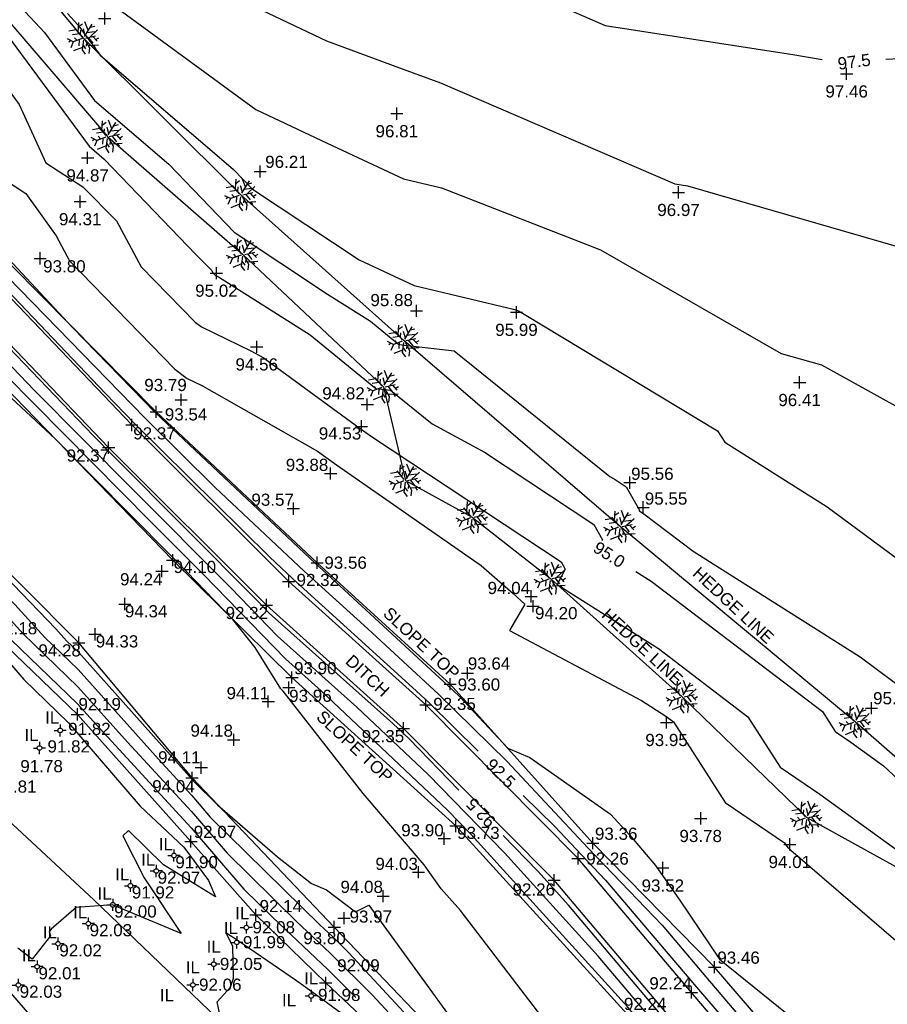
# Model space of a CAD drawing. Header units: metres. Extents: x 610185 to 614128, y 655663 to 660921.
# Tile 50 of 94: x 613016 to 613070, y 657841 to 657902. Entities that reach past the tile are written whole.
import ezdxf
from ezdxf.enums import TextEntityAlignment as Align

# ---------------------------------------------------------------- set-up
doc = ezdxf.new("R2010")
doc.units = ezdxf.units.M
doc.header["$MEASUREMENT"] = 0
doc.linetypes.add('DASHED', pattern=[19.05, 12.7, -6.35])
for name, color, linetype in [('CENTRE_LINE', 5, 'Continuous'), ('CONTOUR_ELEVATION', 56, 'Continuous'), ('CONTOUR_MJR', 34, 'Continuous'), ('CONTOUR_MJR_LABELS', 56, 'Continuous'), ('CONTOUR_MNR', 53, 'Continuous'), ('CONTOUR_SYMBOL', 56, 'Continuous'), ('DITCH_ELEVATION', 34, 'Continuous'), ('DITCH_LINE', 34, 'Continuous'), ('DITCH_SYMBOL', 34, 'Continuous'), ('HEDGE_LINE', 93, 'Continuous'), ('HEDGE_SYMBOL', 93, 'Continuous'), ('INVERT_LEVEL_CODE', 132, 'Continuous'), ('INVERT_LEVEL_ELEVATION', 132, 'Continuous'), ('INVERT_LEVEL_SYMBOL', 132, 'Continuous'), ('SLOPE_BOTTOM_ELEVATION', 30, 'Continuous'), ('SLOPE_BOTTOM_LINE', 30, 'DASHED'), ('SLOPE_BOTTOM_SYMBOL', 30, 'Continuous'), ('SLOPE_TOP_ELEVATION', 40, 'Continuous'), ('SLOPE_TOP_LINE', 40, 'Continuous'), ('SLOPE_TOP_SYMBOL', 40, 'Continuous'), ('TEXTS', 7, 'Continuous')]:
    doc.layers.add(name, color=color, linetype=linetype)
doc.styles.add('REGULAR', font='swissl.ttf')

# ---------------------------------------------------------------- blocks, each defined once
blk = doc.blocks.new('S066')
at = {"color": 0, "linetype": 'Continuous'}
for p, q in [((-0.5, 0), (-0.19, 0)), ((-0.19, 0), (-0.18, 0.06)), ((-0.17, -0.08), (-0.19, 0)), ((-0.18, 0.06), (-0.16, 0.1)), ((-0.16, 0.1), (-0.13, 0.13)), ((-0.13, 0.13), (-0.1, 0.16)), ((-0.1, 0.16), (-0.06, 0.18)), ((-0.06, 0.18), (0, 0.19)), ((0, 0.5), (0, 0.19)), ((0, 0.19), (0.06, 0.18)), ((0.06, 0.18), (0.1, 0.16)), ((0.1, 0.16), (0.13, 0.13)), ((0.13, 0.13), (0.16, 0.1)), ((0.16, 0.1), (0.18, 0.06)), ((0.18, 0.06), (0.19, 0)), ((0.19, 0), (0.18, -0.04)), ((0.5, 0), (0.19, 0)), ((-0.16, -0.1), (-0.17, -0.08)), ((-0.13, -0.13), (-0.16, -0.1)), ((-0.1, -0.16), (-0.13, -0.13)), ((-0.06, -0.18), (-0.1, -0.16)), ((-0.02, -0.19), (-0.06, -0.18)), ((0, -0.19), (-0.02, -0.19)), ((0.06, -0.18), (0, -0.19)), ((0, -0.5), (0, -0.19)), ((0.1, -0.16), (0.06, -0.18)), ((0.13, -0.13), (0.1, -0.16)), ((0.16, -0.1), (0.13, -0.13)), ((0.18, -0.04), (0.16, -0.1))]:
    blk.add_line(p, q, dxfattribs=at)
blk = doc.blocks.new('S061')
at = {"color": 0, "linetype": 'Continuous'}
for p, q in [((-0.5, 0), (0.5, 0)), ((0, -0.5), (0, 0.5))]:
    blk.add_line(p, q, dxfattribs=at)
blk = doc.blocks.new('092')
at = {"color": 0, "linetype": 'Continuous'}
for p, q in [((-0.17, 0.18), (-0.15, 0.48)), ((-0.16, 0.35), (-0.04, 0.44)), ((0.03, 0.05), (0.26, 0.43)), ((0.14, 0.24), (0.04, 0.5)), ((0.2, 0.33), (0.34, 0.37)), ((-0.23, 0.25), (-0.46, 0.21)), ((-0.13, 0.13), (-0.34, 0.1)), ((-0.2, -0.08), (-0.28, 0.01)), ((-0.04, 0.03), (-0.26, 0.29)), ((-0.1, 0.1), (-0.09, 0.24)), ((0.05, 0.08), (-0.01, 0.28)), ((0.06, 0), (0.37, 0.07)), ((0.1, 0.17), (0.33, 0.2)), ((0.14, 0.02), (0.28, -0.16)), ((0.2, 0.04), (0.43, 0.25)), ((0.28, 0.05), (0.42, -0.1)), ((0.37, -0.05), (0.47, 0.01)), ((-0.32, -0.12), (-0.5, -0.03)), ((-0.4, -0.08), (-0.46, -0.13)), ((-0.32, -0.12), (-0.4, -0.3)), ((-0.05, -0.02), (-0.32, -0.12)), ((-0.04, -0.29), (-0.31, -0.4)), ((-0.14, -0.06), (-0.15, -0.24)), ((-0.01, -0.06), (-0.05, -0.36)), ((-0.03, -0.21), (0.06, -0.33)), ((0.04, -0.05), (0.18, -0.3)), ((0.09, -0.14), (0.08, -0.25)), ((0.14, -0.23), (0.46, -0.21)), ((0.18, -0.3), (0.16, -0.48)), ((0.31, -0.22), (0.36, -0.3)), ((-0.05, -0.36), (0.05, -0.5))]:
    blk.add_line(p, q, dxfattribs=at)

msp = doc.modelspace()

# ---------------------------------------------------------------- linework, layer by layer
at = {"layer": 'CENTRE_LINE', "color": 1, "flags": 128}
msp.add_lwpolyline([(613186.562, 657702.488), (613178.942, 657704.556), (613165.855, 657708.032), (613147.915, 657712.691), (613130.686, 657721.049), (613101.718, 657737.818), (613080.851, 657750.879), (613074.284, 657759.133), (613070.682, 657766.117), (613068.352, 657775.429), (613068.352, 657782.413), (613068.352, 657790.667), (613067.505, 657795.534), (613066.657, 657797.862), (613062.421, 657804), (613054.583, 657814.159), (613045.897, 657823.471), (613021.057, 657847.291), (613003.05, 657864.011), (612986.95, 657881.153), (612964.136, 657908.442)], dxfattribs=at)
at = {"layer": 'CONTOUR_MJR'}
for points in [[(613035.837, 658003.024, 97.5), (613037.085, 657995.779, 97.5), (613034.171, 657991.047, 97.5), (613029.963, 657979.522, 97.5), (613029.031, 657977.376, 97.5), (613028.911, 657976.715, 97.5), (613024.218, 657967.328, 97.5), (613022.562, 657956.373, 97.5), (613021.993, 657954.731, 97.5), (613021.216, 657951.184, 97.5), (613018.698, 657941.769, 97.5), (613019.371, 657937.575, 97.5), (613021.653, 657928.978, 97.5), (613023.376, 657923.395, 97.5), (613030.076, 657912.796, 97.5), (613034.373, 657908.139, 97.5), (613040.342, 657905.944, 97.5), (613049.423, 657902.609, 97.5), (613052.589, 657901.242, 97.5), (613064.175, 657899.434, 97.5), (613065.975, 657899.126, 97.5)], [(613069.903, 657899.159, 97.5), (613080.867, 657899.672, 97.5), (613089.676, 657901.436, 97.5), (613093.24, 657902.362, 97.5), (613094.437, 657902.959, 97.5), (613104.069, 657906.158, 97.5), (613105.901, 657906.414, 97.5), (613117.363, 657913.052, 97.5), (613118.266, 657913.15, 97.5), (613128.351, 657920.657, 97.5), (613128.458, 657920.688, 97.5), (613128.585, 657920.946, 97.5), (613135.149, 657927.89, 97.5)], [(612983.431, 657924.136, 92.5), (612983.432, 657924.137, 92.5), (612990.133, 657916.44, 92.5), (612997.411, 657906.172, 92.5), (612998.521, 657904.617, 92.5), (613008.333, 657892.891, 92.5), (613009.575, 657891.312, 92.5), (613021.77, 657878.523, 92.5), (613023.562, 657876.684, 92.5), (613031.887, 657868.452, 92.5), (613033.323, 657867.101, 92.5), (613040.713, 657860.401, 92.5), (613041.715, 657859.478, 92.5), (613044.757, 657856.478, 92.5)], [(613043.574, 657854.067, 92.5), (613040.505, 657857.225, 92.5), (613039.498, 657858.177, 92.5), (613031.873, 657864.984, 92.5), (613031.12, 657865.759, 92.5), (613022.268, 657874.656, 92.5), (613020.997, 657875.938, 92.5), (613008.217, 657889.262, 92.5), (613007.586, 657890.105, 92.5), (612997.347, 657902.304, 92.5), (612996.473, 657903.35, 92.5)], [(613013.684, 657902.767, 95), (613015.939, 657900.311, 95), (613020.753, 657893.794, 95), (613021.69, 657892.99, 95), (613027.353, 657887.086, 95), (613028.327, 657886.109, 95), (613028.397, 657885.978, 95), (613028.55, 657885.82, 95), (613028.568, 657885.807, 95), (613028.74, 657885.724, 95), (613034.392, 657882.153, 95), (613038.442, 657878.848, 95), (613039.355, 657878.743, 95), (613041.921, 657876.667, 95), (613045.15, 657874.913, 95), (613051.887, 657870.46, 95), (613052.429, 657869.512, 95), (613052.399, 657869.456, 95)], [(612980.024, 657902.406, 92.5), (612982.644, 657900.158, 92.5), (612984.899, 657898.383, 92.5), (612986.94, 657896.211, 92.5), (612988.084, 657894.964, 92.5), (612992.121, 657890.851, 92.5), (612992.472, 657890.501, 92.5), (612997.253, 657885.513, 92.5), (612999.514, 657882.322, 92.5), (613002.56, 657877.377, 92.5), (613002.676, 657877.317, 92.5), (613002.909, 657876.857, 92.5), (613008.589, 657871.173, 92.5), (613011.144, 657868.519, 92.5), (613015.356, 657863.912, 92.5), (613020.046, 657859.386, 92.5), (613021.202, 657858.092, 92.5), (613027.054, 657851.746, 92.5), (613030.306, 657847.961, 92.5), (613032.082, 657846.216, 92.5), (613035.48, 657842.994, 92.5), (613037.208, 657841.281, 92.5)], [(613054.493, 657867.549, 95), (613055.434, 657866.951, 95), (613065.996, 657858.912, 95), (613066.784, 657857.677, 95), (613067.761, 657857.016, 95), (613069.77, 657855.559, 95), (613075.73, 657850.021, 95)], [(613047.535, 657853.74, 92.5), (613049.485, 657851.817, 92.5), (613051.125, 657850.066, 92.5), (613052.625, 657848.502, 92.5), (613058.233, 657841.915, 92.5), (613059.6, 657840.303, 92.5), (613064.738, 657834.223, 92.5), (613064.968, 657833.81, 92.5), (613067.241, 657830.453, 92.5), (613074.178, 657821.296, 92.5)], [(613071.867, 657820.855, 92.5), (613064.953, 657830.327, 92.5), (613063.772, 657831.63, 92.5), (613063.05, 657831.592, 92.5), (613061.268, 657833.887, 92.5), (613061.331, 657833.974, 92.5), (613056.114, 657840.113, 92.5), (613050.34, 657846.97, 92.5), (613048.438, 657849.063, 92.5), (613046.292, 657851.27, 92.5)]]:
    msp.add_polyline3d(points, dxfattribs=at)
at = {"layer": 'CONTOUR_MNR'}
for points in [[(612979.387, 657905.817, 94), (612986.861, 657898.143, 94), (612987.869, 657897.082, 94), (612988.841, 657896.019, 94), (612996.542, 657887.747, 94), (612997.002, 657887.289, 94), (612997.727, 657886.533, 94), (612998.727, 657885.122, 94), (613005.825, 657877.389, 94), (613005.841, 657877.358, 94), (613006.058, 657877.141, 94), (613018.696, 657864.012, 94), (613019.366, 657863.279, 94), (613020.112, 657862.559, 94), (613026.944, 657854.906, 94), (613027.106, 657854.731, 94), (613027.196, 657854.626, 94), (613028.68, 657853.167, 94), (613032.383, 657849.95, 94), (613034.467, 657848.296, 94), (613035.409, 657847.906, 94), (613037.193, 657846.566, 94), (613038.024, 657846.972, 94), (613046.461, 657835.338, 94)], [(612999.238, 657904.999, 93), (613004.936, 657898.19, 93), (613010.126, 657891.593, 93), (613015.72, 657885.726, 93), (613024.199, 657877.027, 93), (613028.533, 657872.741, 93), (613034.03, 657867.567, 93), (613037.945, 657864.018, 93), (613042.317, 657859.992, 93), (613046.543, 657855.825, 93), (613051.54, 657850.491, 93), (613056.109, 657845.728, 93), (613058.811, 657842.555, 93), (613062.764, 657837.892, 93), (613065.335, 657834.85, 93), (613065.45, 657834.643, 93), (613071.738, 657825.355, 93)], [(612980.078, 657904.612, 93.5), (612984.209, 657900.371, 93.5), (612987.597, 657896.804, 93.5), (612990.863, 657893.228, 93.5), (612994.174, 657889.672, 93.5), (612995.492, 657888.36, 93.5), (612997.569, 657886.193, 93.5), (613000.437, 657882.147, 93.5), (613004.713, 657877.488, 93.5), (613004.864, 657877.191, 93.5), (613006.902, 657875.152, 93.5), (613016.179, 657865.515, 93.5), (613018.03, 657863.49, 93.5), (613020.09, 657861.502, 93.5), (613025.03, 657855.968, 93.5), (613027.088, 657853.736, 93.5), (613028.232, 657852.404, 93.5), (613034.996, 657845.758, 93.5), (613035.789, 657845.006, 93.5), (613036.783, 657844.021, 93.5), (613045.874, 657834.212, 93.5)], [(613051.368, 657836.588, 94), (613043.663, 657846.646, 94), (613042.482, 657847.978, 94), (613041.427, 657849.458, 94), (613037.661, 657853.865, 94), (613032.738, 657860.16, 94), (613032.586, 657860.316, 94), (613031.011, 657862.865, 94), (613029.631, 657864.595, 94), (613026.23, 657868.099, 94), (613025.691, 657868.641, 94), (613018.655, 657875.736, 94), (613010.536, 657883.285, 94), (613009.086, 657885.329, 94), (613008.785, 657886.428, 94), (613004.491, 657892.165, 94), (613003.132, 657893.784, 94), (612994.477, 657904.131, 94)], [(613078.099, 657812.214, 93.5), (613069.768, 657821.469, 93.5), (613069.404, 657821.62, 93.5), (613069.032, 657822.317, 93.5), (613067.011, 657824.704, 93.5), (613063.91, 657828.126, 93.5), (613063.887, 657828.125, 93.5), (613055.941, 657838.358, 93.5), (613055.952, 657838.373, 93.5), (613055.024, 657839.465, 93.5), (613053.997, 657840.685, 93.5), (613044.314, 657851.339, 93.5), (613042.852, 657852.844, 93.5), (613035.066, 657860.197, 93.5), (613032.87, 657862.158, 93.5), (613027.86, 657867.319, 93.5), (613024.55, 657870.646, 93.5), (613013.792, 657881.495, 93.5), (613010.164, 657885.279, 93.5), (613005.523, 657891.479, 93.5), (613001.204, 657896.624, 93.5), (612995.142, 657903.871, 93.5)], [(613070.48, 657821.652, 93), (613067.107, 657826.273, 93), (613063.841, 657829.878, 93), (613063.468, 657829.858, 93), (613058.604, 657836.122, 93), (613058.641, 657836.174, 93), (613055.569, 657839.789, 93), (613052.169, 657843.827, 93), (613046.376, 657850.201, 93), (613041.678, 657855.035, 93), (613037.282, 657859.187, 93), (613032.371, 657863.571, 93), (613029.49, 657866.539, 93), (613023.409, 657872.651, 93), (613017.395, 657878.717, 93), (613009.191, 657887.27, 93), (613006.554, 657890.792, 93), (612999.276, 657899.464, 93), (612995.807, 657903.61, 93)], [(613001.538, 657903.489, 93.5), (613007.651, 657895.719, 93.5), (613010.302, 657892.795, 93.5), (613010.786, 657892.636, 93.5), (613011.123, 657891.896, 93.5), (613011.421, 657891.704, 93.5), (613012.057, 657890.813, 93.5), (613019.737, 657882.6, 93.5), (613024.836, 657877.369, 93.5), (613025.179, 657877.029, 93.5), (613034.737, 657868.033, 93.5), (613035.177, 657867.635, 93.5), (613042.918, 657860.506, 93.5), (613043.602, 657859.833, 93.5), (613046.588, 657856.645, 93.5), (613047.945, 657856.076, 93.5), (613052.924, 657852.576, 93.5), (613054.087, 657851.312, 93.5), (613055.701, 657849.425, 93.5), (613057.181, 657847.297, 93.5), (613059.644, 657843.634, 93.5), (613064.894, 657839.401, 93.5)], [(612981.556, 657902.599, 93), (612983.196, 657900.872, 93), (612987.29, 657896.514, 93), (612991.538, 657891.882, 93), (612992.335, 657891.07, 93), (612993.982, 657889.43, 93), (612997.411, 657885.853, 93), (613002.146, 657879.172, 93), (613003.601, 657877.587, 93), (613003.887, 657877.024, 93), (613007.745, 657873.162, 93), (613013.661, 657867.017, 93), (613016.693, 657863.701, 93), (613020.068, 657860.444, 93), (613023.116, 657857.03, 93), (613027.071, 657852.741, 93), (613029.269, 657850.183, 93), (613033.539, 657845.987, 93), (613035.635, 657844, 93), (613038.26, 657841.396, 93), (613043.799, 657835.42, 93)], [(613030.592, 657902.563, 97), (613035.403, 657900.289, 97), (613039.908, 657898.631, 97), (613042.444, 657897.7, 97), (613056.895, 657891.458, 97), (613057.684, 657891.335, 97), (613073.617, 657886.742, 97)], [(613016.55, 657902.373, 95.5), (613018.001, 657900.793, 95.5), (613021.097, 657896.602, 95.5), (613025.676, 657892.674, 95.5), (613029.696, 657888.483, 95.5), (613035.472, 657884.665, 95.5), (613038.121, 657882.991, 95.5), (613039.871, 657881.563, 95.5), (613043.284, 657881.171, 95.5), (613052.884, 657873.403, 95.5), (613053.212, 657873.225, 95.5), (613053.895, 657872.772, 95.5), (613054.72, 657871.332, 95.5), (613054.697, 657871.289, 95.5), (613054.981, 657871.109, 95.5), (613058.019, 657868.797, 95.5), (613068.327, 657862.278, 95.5), (613071.477, 657859.949, 95.5)], [(613019.417, 657901.979, 96), (613020.063, 657901.276, 96), (613021.441, 657899.409, 96), (613029.661, 657892.358, 96), (613030.836, 657891.133, 96), (613037.418, 657886.783, 96), (613040.801, 657885.2, 96), (613047.018, 657883.716, 96), (613047.241, 657883.629, 96), (613047.598, 657883.425, 96), (613059.533, 657876.229, 96), (613059.974, 657875.528, 96), (613066.285, 657871.537, 96), (613077.8, 657863.026, 96)], [(613022.758, 657902.121, 96.5), (613031.042, 657896.052, 96.5), (613035.435, 657893.975, 96.5), (613040.143, 657891.772, 96.5), (613042.504, 657891.209, 96.5), (613052.316, 657887.384, 96.5), (613063.452, 657881.006, 96.5), (613065.938, 657880.301, 96.5), (613075.998, 657874.738, 96.5)], [(613012.11, 657901.752, 94.5), (613013.877, 657899.829, 94.5), (613016.432, 657896.369, 94.5), (613018.081, 657892.753, 94.5), (613020.363, 657891.287, 94.5), (613022.453, 657889.19, 94.5), (613023.971, 657886.348, 94.5), (613027.294, 657882.93, 94.5), (613027.688, 657882.637, 94.5), (613030.744, 657881.164, 94.5), (613031.488, 657880.743, 94.5), (613037.476, 657876.371, 94.5), (613038.188, 657875.875, 94.5), (613049.878, 657868.147, 94.5), (613050.137, 657867.693, 94.5), (613049.643, 657866.759, 94.5), (613055.887, 657862.792, 94.5), (613061.405, 657858.593, 94.5), (613063.388, 657855.486, 94.5), (613065.846, 657853.822, 94.5), (613070.904, 657850.153, 94.5)], [(613014.602, 657892.324, 94), (613016.852, 657890.878, 94), (613018.721, 657888.261, 94), (613019.545, 657886.718, 94), (613026.039, 657880.04, 94), (613026.808, 657879.467, 94), (613027.709, 657879.033, 94), (613034.853, 657874.981, 94), (613036.01, 657874.136, 94), (613044.939, 657867.913, 94), (613046.924, 657866.192, 94), (613047.638, 657865.545, 94), (613046.686, 657863.922, 94), (613054.837, 657859.589, 94), (613056.34, 657858.634, 94), (613056.814, 657858.273, 94), (613059.992, 657853.294, 94), (613063.653, 657850.816, 94), (613063.761, 657850.677, 94), (613063.866, 657850.521, 94), (613064.056, 657850.368, 94), (613070.815, 657844.545, 94)], [(613014.205, 657863.802, 92), (613016.739, 657860.891, 92), (613019.478, 657858.22, 92), (613023.913, 657853.073, 92), (613026.608, 657850.54, 92), (613028.116, 657848.498, 92), (613028.557, 657847.482, 92), (613025.346, 657849.467, 92), (613023.194, 657851.574, 92), (613022.838, 657851.25, 92), (613024.156, 657848.651, 92), (613026.428, 657845.228, 92), (613022.241, 657846.977, 92), (613022.235, 657846.973, 92), (613022.231, 657846.965, 92), (613022.206, 657846.982, 92), (613019.964, 657846.817, 92), (613018.421, 657845.486, 92), (613018.29, 657845.344, 92), (613018.364, 657845.085, 92), (613017.243, 657843.636, 92), (613016.357, 657844.317, 92)], [(613028.895, 657839.837, 92), (613028.664, 657841.004, 92), (613029.485, 657841.916, 92), (613029.67, 657842.458, 92), (613029.617, 657844.435, 92), (613029.191, 657845.273, 92)], [(613029.191, 657845.273, 92), (613029.943, 657844.789, 92), (613033.558, 657842.318, 92), (613034.634, 657841.531, 92), (613037.471, 657839.474, 92), (613040.079, 657836.711, 92), (613044.712, 657831.919, 92), (613055.78, 657820.814, 92), (613056.246, 657820.365, 92), (613062.982, 657811.598, 92), (613063.187, 657811.33, 92), (613063.189, 657811.327, 92), (613063.199, 657811.306, 92), (613064.332, 657808.563, 92), (613064.837, 657807.123, 92), (613064.805, 657805.728, 92), (613066.251, 657802.914, 92), (613067.432, 657799.541, 92), (613070.923, 657794.751, 92)]]:
    msp.add_polyline3d(points, dxfattribs=at)
at = {"layer": 'DITCH_LINE'}
for points in [[(613064.695, 657833.338, 92.217), (613064.433, 657833.903, 92.245), (613057.927, 657841.577, 92.236), (613050.922, 657849.858, 92.256), (613041.535, 657859.325, 92.351), (613033.072, 657866.935, 92.323), (613023.391, 657876.592, 92.366), (613009.401, 657891.224, 92.343), (612998.279, 657904.487, 92.331), (612989.889, 657916.225, 92.295), (612980.814, 657927.342, 92.583), (612978.446, 657931.13, 92.519), (612971.437, 657940.689, 92.576), (612967.358, 657948.224, 92.666), (612963.282, 657955.416, 92.692), (612958.474, 657960.933, 92.566), (612952.858, 657965.865, 92.469), (612946.676, 657969.55, 92.581), (612943.605, 657971.143, 92.449), (612941.223, 657976.369, 92.676), (612939.867, 657988.989, 92.692), (612937.91, 657998.787, 93.122), (612937.385, 658007.006, 93.124)], [(613063.733, 657832.621, 92.217), (613062.702, 657832.851, 92.245), (613056.401, 657840.284, 92.236), (613049.446, 657848.506, 92.256), (613040.156, 657857.876, 92.351), (613031.696, 657865.483, 92.323), (613021.962, 657875.193, 92.366), (613007.91, 657889.889, 92.343), (612996.697, 657903.261, 92.331), (612988.299, 657915.01, 92.295), (612979.185, 657926.175, 92.583), (612976.75, 657930.07, 92.519), (612969.679, 657939.737, 92.576), (612965.609, 657947.255, 92.666)]]:
    msp.add_polyline3d(points, dxfattribs=at)
at = {"layer": 'HEDGE_LINE'}
for points in [[(613134.867, 657808.303, 93.749), (613126.585, 657810.11, 93.942), (613117.233, 657816.387, 94.425), (613108.609, 657824.123, 94.706), (613099.506, 657831.537, 94.983), (613087.196, 657841.979, 95.322), (613076.658, 657850.722, 95.391), (613068.023, 657858.285, 95.264), (613053.518, 657870.321, 95.488), (613040.171, 657881.791, 95.898), (613030.124, 657890.791, 96.099), (613020.42, 657900.461, 96.299), (613010.706, 657912.054, 95.938), (613003.204, 657922.505, 95.59), (612996.785, 657937.002, 95.706), (612998.954, 657947.258, 96.477), (613002.519, 657956.026, 96.804), (613007.52, 657965.708, 96.991), (613013.379, 657975.211, 97.157), (613018.776, 657983.732, 97.345), (613025.554, 657995.313, 97.425), (613030.954, 658006.341, 97.545), (613036.002, 658019.839, 97.197), (613035.304, 658024.922, 96.791)], [(612996.623, 657931.726, 95.051), (613002.086, 657921.452, 94.945), (613007.521, 657912.335, 95.059), (613013.64, 657904.018, 94.92), (613021.882, 657894.386, 95.247), (613030.239, 657887.114, 95.348), (613038.909, 657878.941, 95.054), (613040.277, 657873.175, 94.11), (613044.395, 657870.904, 94.143), (613049.214, 657867.12, 94.304), (613057.35, 657859.822, 94.182), (613065.028, 657852.375, 94.094), (613072.475, 657848.257, 94.323), (613077.699, 657842.274, 94.122), (613087.752, 657836.414, 94.122), (613095.907, 657827.986, 94.343), (613103.877, 657822.446, 94.139), (613114.017, 657814.289, 93.856), (613117.716, 657809.138, 93.392), (613123.146, 657807.02, 93.372), (613133.008, 657806.727, 93.505), (613134.135, 657807.129, 93.539)]]:
    msp.add_polyline3d(points, dxfattribs=at)
at = {"layer": 'SLOPE_BOTTOM_LINE'}
for points in [[(613071.285, 657794.024, 91.991), (613067.235, 657803.301, 92.214), (613063.187, 657811.328, 91.999), (613056.292, 657820.408, 92.02), (613040.564, 657837.304, 92.22), (613035.353, 657842.169, 92.09), (613031.044, 657846.378, 92.144), (613027.039, 657850.896, 92.073), (613020.032, 657858.74, 92.195), (613014.494, 657864.047, 92.178), (613009.23, 657869.66, 92.12), (613002.002, 657876.702, 92.036), (612997.202, 657885.404, 92.341), (612992.062, 657890.791, 92.364), (612986.811, 657896.099, 92.316), (612979.696, 657902.188, 92.31)], [(612960.434, 657901.502, 92.486), (612972.309, 657895.091, 92.314), (612978.043, 657887.851, 92.204), (612983.219, 657881.477, 92.094), (612987.204, 657877.61, 92.315), (612993.882, 657870.98, 92.386), (612999.089, 657862.636, 92.027), (613003.762, 657855.777, 91.917), (613008.738, 657850.155, 92.103), (613015.916, 657841.565, 92.225), (613020.791, 657835.919, 92.221), (613024.849, 657832.193, 92.225), (613029.947, 657827.731, 92.19), (613040.188, 657817.903, 92.088), (613045.597, 657812.074, 92.119), (613052.79, 657803.66, 92.271), (613056.671, 657798.475, 92.124), (613061.068, 657790.133, 92.163), (613063.985, 657783.289, 92.368), (613065.843, 657776.014, 92.565), (613069.575, 657766.379, 92.216), (613073.553, 657757.634, 92.298)]]:
    msp.add_polyline3d(points, dxfattribs=at)
at = {"layer": 'SLOPE_TOP_LINE'}
for points in [[(612955.851, 657959.021, 94.352), (612967.525, 657942.035, 94.372), (612971.73, 657935.293, 94.564), (612976.793, 657925.338, 94.562), (612986.308, 657913.528, 94.174), (612994.251, 657904.219, 94.169), (613004.017, 657892.48, 94.23), (613010.935, 657883.699, 93.897), (613025.912, 657868.25, 94.097), (613033.273, 657861.015, 93.905), (613043.382, 657851.853, 93.726), (613054.788, 657839.324, 93.716), (613063.915, 657828.007, 93.534), (613069.159, 657822.411, 93.476), (613078.846, 657812.511, 93.4), (613082.202, 657803.105, 93.657), (613081.91, 657791.842, 93.816), (613082.343, 657779.398, 94.022), (613088.194, 657769.8, 93.846), (613093.757, 657766.972, 93.71), (613109.62, 657761.38, 93.73), (613124.762, 657754.791, 93.622), (613135.735, 657748.963, 93.46), (613142.086, 657745.717, 93.254)], [(613127.785, 657729.936, 93.614), (613121.922, 657732.676, 93.492), (613112.73, 657738.257, 93.713), (613099.601, 657746.131, 93.653), (613087.964, 657756.602, 93.66), (613082.812, 657764.554, 94.122), (613075.932, 657778.22, 94.139), (613074.095, 657789.649, 93.946), (613071.868, 657801.819, 93.841), (613067.526, 657807.952, 93.779), (613062.293, 657816.982, 93.864), (613057.082, 657822.18, 93.735), (613047.886, 657833.04, 93.985), (613035.882, 657845.618, 93.805), (613027.106, 657854.815, 94.043), (613020.124, 657863.159, 94.284), (613005.957, 657877.377, 94.059), (612997.811, 657886.715, 94.268), (612987.984, 657897.2, 94.212), (612978.774, 657906.887, 94.444), (612968.868, 657918.507, 94.463), (612961.088, 657930.182, 94.358)], [(613074.95, 657821.712, 93.357), (613065.933, 657835.476, 93.501), (613059.347, 657843.149, 93.465), (613051.837, 657850.794, 93.358), (613043.034, 657860.605, 93.596), (613034.826, 657868.092, 93.563), (613024.89, 657877.398, 93.543), (613010.592, 657891.83, 93.424), (613000.23, 657905.528, 93.692)]]:
    msp.add_polyline3d(points, dxfattribs=at)

# ---------------------------------------------------------------- block references
at = {"layer": 'CONTOUR_SYMBOL', "xscale": 0.75, "yscale": 0.75, "zscale": 0.75}
for p in [(613021.717, 657901.662, 96.401), (613067.494, 657898.252, 97.464), (613039.739, 657895.797, 96.806), (613020.664, 657893.071, 94.871), (613031.305, 657892.227, 96.206), (613057.122, 657890.939, 96.974), (613020.207, 657890.368, 94.309), (613017.738, 657886.869, 93.796), (613028.61, 657885.959, 95.024), (613040.958, 657883.629, 95.88), (613047.123, 657883.542, 95.988), (613031.097, 657881.412, 94.558), (613064.591, 657879.216, 96.415), (613026.44, 657878.142, 93.791), (613037.921, 657877.857, 94.818), (613037.561, 657876.502, 94.529), (613035.659, 657873.6, 93.88), (613054.122, 657873.033, 95.556), (613033.359, 657871.432, 93.567), (613054.938, 657871.505, 95.548), (613025.253, 657867.572, 94.243), (613048.029, 657866.018, 94.04), (613022.962, 657865.545, 94.337), (613048.144, 657865.416, 94.204), (613021.12, 657863.677, 94.328), (613044.107, 657861.282, 93.64), (613033.075, 657860.39, 93.961), (613031.811, 657859.529, 94.107), (613069.022, 657859.122, 95.33), (613056.382, 657858.243, 93.953), (613029.676, 657857.168, 94.177), (613027.677, 657855.455, 94.112), (613058.489, 657852.323, 93.779), (613042.671, 657851.075, 93.896), (613063.986, 657850.718, 94.014), (613056.153, 657849.264, 93.517), (613041.076, 657849.004, 94.029), (613038.901, 657847.526, 94.08), (613036.485, 657846.167, 93.967)]:
    msp.add_blockref('S061', p, dxfattribs=at)
at = {"layer": 'DITCH_SYMBOL', "xscale": 0.75, "yscale": 0.75, "zscale": 0.75}
for p in [(613023.391, 657876.592, 92.366), (613021.962, 657875.193, 92.366), (613033.072, 657866.935, 92.323), (613031.696, 657865.483, 92.323), (613041.535, 657859.325, 92.351), (613040.156, 657857.876, 92.351), (613050.922, 657849.858, 92.256), (613049.446, 657848.506, 92.256), (613057.927, 657841.577, 92.236)]:
    msp.add_blockref('S061', p, dxfattribs=at)
at = {"layer": 'HEDGE_SYMBOL', "xscale": 2, "yscale": 2, "zscale": 2}
for p in [(613020.42, 657900.461, 96.299), (613021.882, 657894.386, 95.247), (613030.124, 657890.791, 96.099), (613030.239, 657887.114, 95.348), (613040.171, 657881.791, 95.898), (613038.909, 657878.941, 95.054), (613040.277, 657873.175, 94.11), (613044.395, 657870.904, 94.143), (613053.518, 657870.321, 95.488), (613049.214, 657867.12, 94.304), (613057.35, 657859.822, 94.182), (613068.023, 657858.285, 95.264), (613065.028, 657852.375, 94.094)]:
    msp.add_blockref('092', p, dxfattribs=at)
at = {"layer": 'INVERT_LEVEL_SYMBOL', "xscale": 0.75, "yscale": 0.75, "zscale": 0.75}
for p in [(613018.973, 657857.746, 91.823), (613017.696, 657856.664, 91.822), (613025.993, 657850.033, 91.896), (613024.9, 657849.077, 92.072), (613023.307, 657848.166, 91.918), (613022.217, 657846.99, 92), (613020.705, 657845.833, 92.025), (613030.458, 657845.588, 92.077), (613018.835, 657844.59, 92.019), (613029.868, 657844.672, 91.989), (613028.446, 657843.327, 92.053), (613017.547, 657843.176, 92.015), (613016.389, 657842.041, 92.03), (613027.158, 657842.046, 92.056), (613034.455, 657841.372, 91.978)]:
    msp.add_blockref('S066', p, dxfattribs=at)
at = {"layer": 'SLOPE_BOTTOM_SYMBOL', "xscale": 0.75, "yscale": 0.75, "zscale": 0.75}
for p in [(613020.032, 657858.74, 92.195), (613027.039, 657850.896, 92.073), (613031.044, 657846.378, 92.144), (613035.353, 657842.169, 92.09)]:
    msp.add_blockref('S061', p, dxfattribs=at)
at = {"layer": 'SLOPE_TOP_SYMBOL', "xscale": 0.75, "yscale": 0.75, "zscale": 0.75}
for p in [(613024.89, 657877.398, 93.543), (613025.912, 657868.25, 94.097), (613034.826, 657868.092, 93.563), (613020.124, 657863.159, 94.284), (613033.273, 657861.015, 93.905), (613043.034, 657860.605, 93.596), (613027.106, 657854.815, 94.043), (613043.382, 657851.853, 93.726), (613051.837, 657850.794, 93.358), (613035.882, 657845.618, 93.805), (613059.347, 657843.149, 93.465)]:
    msp.add_blockref('S061', p, dxfattribs=at)

# ---------------------------------------------------------------- texts
at = {"layer": 'CONTOUR_ELEVATION', "style": 'REGULAR'}
for s, p in [('97.46', (613067.494, 657897.542, 97.464)), ('96.81', (613039.739, 657895.087, 96.806)), ('96.21', (613032.931, 657893.2, 96.206)), ('94.87', (613020.664, 657892.361, 94.871)), ('96.97', (613057.122, 657890.229, 96.974)), ('94.31', (613020.207, 657889.658, 94.309)), ('93.80', (613019.23, 657886.752, 93.796)), ('95.02', (613028.61, 657885.25, 95.024)), ('95.88', (613039.424, 657884.671, 95.88)), ('95.99', (613047.123, 657882.832, 95.988)), ('94.56', (613031.097, 657880.702, 94.558)), ('93.79', (613025.471, 657879.432, 93.791)), ('94.82', (613036.452, 657878.916, 94.818)), ('96.41', (613064.591, 657878.506, 96.415)), ('94.53', (613036.239, 657876.445, 94.529)), ('93.88', (613034.202, 657874.504, 93.88)), ('95.56', (613055.507, 657873.954, 95.556)), ('93.57', (613032.081, 657872.356, 93.567)), ('95.55', (613056.352, 657872.426, 95.548)), ('94.24', (613023.974, 657867.446, 94.243)), ('94.04', (613046.653, 657866.91, 94.04)), ('94.34', (613024.275, 657865.474, 94.337)), ('94.20', (613049.577, 657865.36, 94.204)), ('94.33', (613022.478, 657863.618, 94.328)), ('93.64', (613045.431, 657862.255, 93.64)), ('94.11', (613030.548, 657860.426, 94.107)), ('93.96', (613034.411, 657860.261, 93.961)), ('95.33', (613070.435, 657860.11, 95.33)), ('94.18', (613028.321, 657858.111, 94.177)), ('93.95', (613056.382, 657857.533, 93.953)), ('94.11', (613026.323, 657856.462, 94.112)), ('93.90', (613041.325, 657851.965, 93.896)), ('93.78', (613058.489, 657851.613, 93.779)), ('94.03', (613039.73, 657849.894, 94.029)), ('94.01', (613063.986, 657850.008, 94.014)), ('94.08', (613037.574, 657848.474, 94.08)), ('93.52', (613056.153, 657848.554, 93.517)), ('93.97', (613038.135, 657846.641, 93.967))]:
    msp.add_text(s, height=0.75, dxfattribs=at).set_placement(p, align=Align.TOP_CENTER)
at = {"layer": 'CONTOUR_MJR_LABELS', "style": 'REGULAR'}
for s, rotation, p in [('97.5', 7.41028, (613067.957, 657899.002, 97.5)), ('95.0', 327.57995, (613052.847, 657868.594, 95)), ('92.5', 315.40471, (613046.146, 657855.109, 92.5)), ('92.5', 134.18485, (613044.933, 657852.669, 92.5))]:
    msp.add_text(s, height=0.75, rotation=rotation, dxfattribs=at).set_placement(p, align=Align.MIDDLE_CENTER)
at = {"layer": 'DITCH_ELEVATION', "style": 'REGULAR'}
for s, p in [('92.37', (613023.481, 657875.699, 92.366)), ('92.37', (613019.368, 657874.332, 92.366)), ('92.32', (613033.554, 657866.655, 92.323)), ('92.32', (613029.177, 657864.618, 92.323)), ('92.35', (613041.991, 657859.008, 92.351)), ('92.35', (613037.575, 657857.02, 92.351)), ('92.26', (613051.427, 657849.466, 92.256)), ('92.26', (613046.88, 657847.563, 92.256)), ('92.24', (613055.32, 657841.774, 92.236)), ('92.24', (613053.752, 657840.503, 92.236))]:
    msp.add_text(s, height=0.75, dxfattribs=at).set_placement(p)
at = {"layer": 'INVERT_LEVEL_CODE', "style": 'REGULAR'}
for p in [(613018.48, 657858.169, 91.823), (613017.203, 657857.087, 91.822), (613025.491, 657850.36, 91.896), (613024.399, 657849.403, 92.072), (613022.805, 657848.492, 91.918), (613021.716, 657847.317, 92), (613020.204, 657846.16, 92.025), (613030.204, 657846.096, 92.077), (613018.333, 657844.917, 92.019), (613029.499, 657845.19, 91.989), (613028.446, 657844.037, 92.053), (613017.046, 657843.503, 92.015), (613027.158, 657842.756, 92.056), (613034.455, 657842.082, 91.978), (613025.56, 657841.039, 92.051), (613033.094, 657840.735, 91.853)]:
    msp.add_text('IL', height=0.75, dxfattribs=at).set_placement(p, align=Align.CENTER)
at = {"layer": 'INVERT_LEVEL_ELEVATION', "style": 'REGULAR'}
for s, p in [('91.82', (613020.776, 657858.219, 91.823)), ('91.82', (613019.499, 657857.137, 91.822)), ('91.78', (613017.825, 657855.92, 91.779)), ('91.81', (613016.203, 657854.66, 91.812)), ('91.90', (613027.388, 657849.998, 91.896)), ('92.07', (613026.296, 657849.042, 92.072)), ('91.92', (613024.702, 657848.131, 91.918)), ('92.00', (613023.613, 657846.956, 92)), ('92.08', (613032.149, 657845.98, 92.077)), ('92.03', (613022.1, 657845.799, 92.025)), ('91.99', (613031.558, 657845.064, 91.989)), ('92.02', (613020.23, 657844.555, 92.019)), ('92.05', (613030.136, 657843.719, 92.053)), ('92.01', (613018.943, 657843.142, 92.015)), ('92.06', (613028.849, 657842.439, 92.056)), ('92.03', (613017.784, 657842.007, 92.03)), ('91.98', (613036.189, 657841.807, 91.978))]:
    msp.add_text(s, height=0.75, dxfattribs=at).set_placement(p, align=Align.TOP_CENTER)
at = {"layer": 'SLOPE_BOTTOM_ELEVATION', "style": 'REGULAR'}
for s, p in [('92.18', (613014.93, 657863.677, 92.178)), ('92.19', (613020.099, 657858.997, 92.195)), ('92.07', (613027.21, 657851.113, 92.073)), ('92.14', (613031.274, 657846.538, 92.144)), ('92.09', (613036.063, 657842.879, 92.09))]:
    msp.add_text(s, height=0.75, dxfattribs=at).set_placement(p)
at = {"layer": 'SLOPE_TOP_ELEVATION', "style": 'REGULAR'}
for s, p in [('93.54', (613025.426, 657876.87, 93.543)), ('93.56', (613035.269, 657867.722, 93.563)), ('94.10', (613025.971, 657867.457, 94.097)), ('94.28', (613017.625, 657862.31, 94.284)), ('93.90', (613033.401, 657861.216, 93.905)), ('93.60', (613043.496, 657860.205, 93.596)), ('94.04', (613024.65, 657853.929, 94.043)), ('93.73', (613043.463, 657851.055, 93.726)), ('93.36', (613051.964, 657851.001, 93.358)), ('93.80', (613033.973, 657844.563, 93.805)), ('93.46', (613059.513, 657843.357, 93.465))]:
    msp.add_text(s, height=0.75, dxfattribs=at).set_placement(p)
at = {"layer": 'TEXTS', "style": 'REGULAR'}
for s, p in [('HEDGE LINE', (613057.929, 657867.357, 95.305)), ('SLOPE TOP', (613038.833, 657864.88, 95.305)), ('HEDGE LINE', (613052.322, 657864.794, 95.305)), ('DITCH', (613036.508, 657861.941, 95.305)), ('SLOPE TOP', (613034.713, 657858.503, 95.305))]:
    msp.add_text(s, height=0.75, rotation=317.08257, dxfattribs=at).set_placement(p)

doc.saveas('drawing.dxf')
